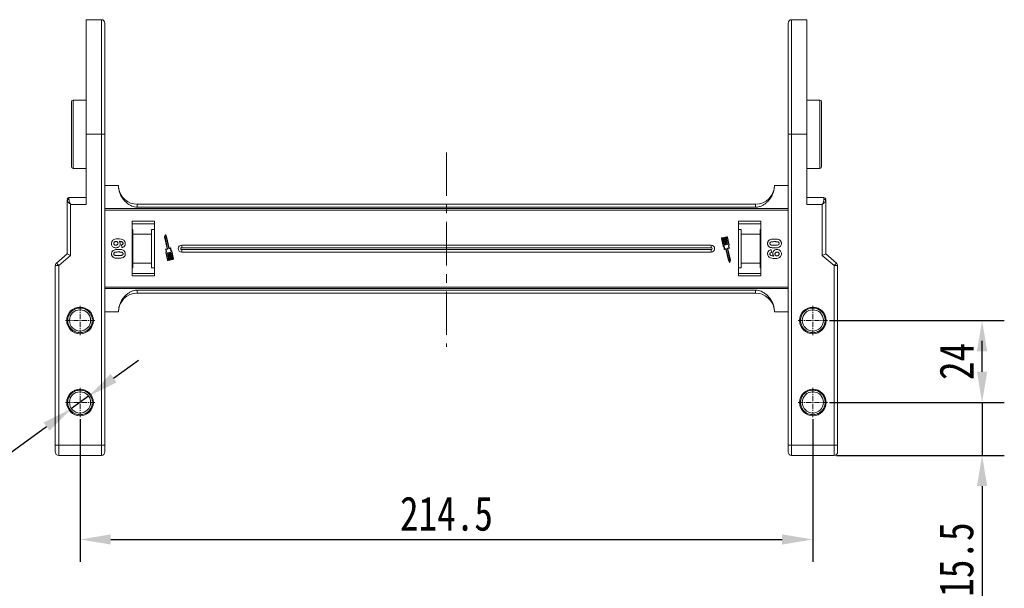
# Model space of a CAD drawing. Header units: millimetres. Extents: x -645 to 830, y -176 to 857.
# Tile 4 of 77: x -487 to -199, y 200 to 366. Entities that reach past the tile are written whole.
import ezdxf

# ---------------------------------------------------------------- set-up
doc = ezdxf.new("R2010")
doc.units = ezdxf.units.MM
doc.linetypes.add('CENTER', pattern=[0.6, 0.375, -0.075, 0.075, -0.075])
doc.linetypes.add('CENTERX2', pattern=[20.32, 12.7, -2.54, 2.54, -2.54])
doc.styles.get("Standard").update_dxf_attribs({"font": '仿宋_GB2312.ttf', "width": 0.8})
doc.dimstyles.new('ISO-45.1', dxfattribs={"dimtxt": 10, "dimasz": 9, "dimexe": 6.5, "dimexo": 0.625, "dimgap": 2.5, "dimtad": 1, "dimtoh": 1, "dimdsep": 46, "dimtxsty": 'Standard', "dimcen": 2.5, "dimadec": 0, "dimazin": 0, "dimtfac": 1, "dimtmove": 0, "dimatfit": 3, "dimfxl": 0, "dimarcsym": 0})
doc.dimstyles.new('副本 ISO-45.1', dxfattribs={"dimtxt": 10, "dimasz": 9, "dimexe": 6.5, "dimexo": 0.625, "dimgap": 2.5, "dimtad": 1, "dimdsep": 46, "dimtxsty": 'Standard', "dimcen": 2.5, "dimadec": 0, "dimazin": 0, "dimtfac": 1, "dimtmove": 0, "dimatfit": 3, "dimfxl": 0, "dimarcsym": 0})

# ---------------------------------------------------------------- blocks, each defined once
blk = doc.blocks.new('*D3132')
at = {"color": 0, "lineweight": -2}
for p, q in [((-469.41, 249.53), (-469.41, 207.84)), ((-254.91, 249.53), (-254.91, 207.84)), ((-460.41, 214.34), (-263.91, 214.34))]:
    blk.add_line(p, q, dxfattribs=at)
at = {"color": 0, "lineweight": 9}
for points in [[(-460.41, 215.84), (-460.41, 212.84), (-469.41, 214.34)], [(-263.91, 215.84), (-263.91, 212.84), (-254.91, 214.34)]]:
    blk.add_solid(points, dxfattribs=at)
at = {"layer": 'Defpoints', "color": 0, "lineweight": 9}
for p in [(-469.41, 250.15), (-254.91, 250.15), (-254.91, 214.34)]:
    blk.add_point(p, dxfattribs=at)
at = {"color": 0, "lineweight": 9, "insert": (-362.16, 221.84), "char_height": 10, "attachment_point": 5}
blk.add_mtext('214.5', dxfattribs=at)
blk = doc.blocks.new('*D3139')
at = {"color": 0, "lineweight": -2}
for p, q in [((-249.99, 278.44), (-198.87, 278.44)), ((-205.37, 263.44), (-205.37, 269.44)), ((-249.99, 254.44), (-198.87, 254.44))]:
    blk.add_line(p, q, dxfattribs=at)
at = {"color": 0, "lineweight": 9}
for points in [[(-206.87, 269.44), (-203.87, 269.44), (-205.37, 278.44)], [(-206.87, 263.44), (-203.87, 263.44), (-205.37, 254.44)]]:
    blk.add_solid(points, dxfattribs=at)
at = {"layer": 'Defpoints', "color": 0, "lineweight": 9}
for p in [(-250.62, 278.44), (-205.37, 278.44), (-250.62, 254.44)]:
    blk.add_point(p, dxfattribs=at)
at = {"color": 0, "lineweight": 9, "insert": (-212.87, 266.44), "char_height": 10, "attachment_point": 5, "rotation": 90}
blk.add_mtext('24', dxfattribs=at)
blk = doc.blocks.new('*D3140')
at = {"color": 0, "lineweight": -2}
for p, q in [((-205.37, 263.44), (-205.37, 272.44)), ((-249.99, 254.44), (-198.87, 254.44)), ((-205.37, 254.44), (-205.37, 238.94)), ((-248.03, 238.94), (-198.87, 238.94)), ((-205.37, 229.94), (-205.37, 195.97))]:
    blk.add_line(p, q, dxfattribs=at)
at = {"color": 0, "lineweight": 9}
for points in [[(-206.87, 263.44), (-203.87, 263.44), (-205.37, 254.44)], [(-206.87, 229.94), (-203.87, 229.94), (-205.37, 238.94)]]:
    blk.add_solid(points, dxfattribs=at)
at = {"layer": 'Defpoints', "color": 0, "lineweight": 9}
for p in [(-250.62, 254.44), (-248.66, 238.94), (-205.37, 238.94)]:
    blk.add_point(p, dxfattribs=at)
at = {"color": 0, "lineweight": 9, "insert": (-212.87, 208.46), "char_height": 10, "attachment_point": 5, "rotation": 90}
blk.add_mtext('15.5', dxfattribs=at)
blk = doc.blocks.new('*D3152')
at = {"color": 0, "lineweight": -2}
for p, q in [((-459.6, 261.53), (-452.3, 266.8)), ((-466.89, 256.26), (-471.92, 252.63)), ((-494.62, 236.24), (-479.22, 247.36)), ((-518.32, 236.24), (-494.62, 236.24))]:
    blk.add_line(p, q, dxfattribs=at)
at = {"color": 0, "lineweight": 9}
for points in [[(-460.48, 262.75), (-458.72, 260.31), (-466.89, 256.26)], [(-480.09, 248.58), (-478.34, 246.14), (-471.92, 252.63)]]:
    blk.add_solid(points, dxfattribs=at)
at = {"layer": 'Defpoints', "color": 0, "lineweight": 9}
for p in [(-466.89, 256.26), (-471.92, 252.63)]:
    blk.add_point(p, dxfattribs=at)
at = {"color": 0, "lineweight": 9, "insert": (-507.72, 243.74), "char_height": 10, "attachment_point": 5}
blk.add_mtext('∅6.2', dxfattribs=at)

msp = doc.modelspace()

# ---------------------------------------------------------------- linework, layer by layer
at = {"color": 7, "linetype": 'Continuous', "lineweight": 15}
for p, q in [((-463.157, 366.445), (-467.657, 366.445)), ((-467.657, 366.445), (-467.657, 332.945)), ((-463.157, 366.445), (-463.157, 332.945)), ((-256.657, 366.445), (-261.157, 366.445)), ((-261.157, 332.945), (-261.157, 366.445)), ((-256.657, 332.945), (-256.657, 366.445)), ((-467.657, 342.945), (-471.457, 342.945)), ((-471.457, 342.945), (-471.457, 322.945)), ((-252.857, 342.945), (-256.657, 342.945)), ((-252.857, 322.945), (-252.857, 342.945)), ((-467.657, 312.382), (-467.657, 332.945)), ((-467.657, 332.945), (-463.157, 332.945)), ((-463.157, 332.945), (-463.157, 241.945)), ((-462.157, 332.945), (-463.157, 332.945)), ((-462.157, 332.945), (-462.157, 241.945)), ((-262.157, 332.945), (-261.157, 332.945)), ((-262.157, 241.945), (-262.157, 332.945)), ((-261.157, 332.945), (-256.657, 332.945)), ((-261.157, 241.945), (-261.157, 332.945)), ((-256.657, 332.945), (-256.657, 312.382)), ((-471.457, 322.945), (-467.657, 322.945)), ((-256.657, 322.945), (-252.857, 322.945)), ((-462.157, 317.945), (-458.157, 317.945)), ((-262.157, 317.945), (-266.157, 317.945)), ((-467.657, 314.382), (-472.657, 314.382)), ((-472.657, 313.873), (-472.657, 314.382)), ((-251.657, 314.382), (-256.657, 314.382)), ((-251.657, 313.873), (-251.657, 314.382)), ((-473.157, 313.765), (-473.157, 313.5)), ((-473.157, 313.5), (-473.157, 297.945)), ((-472.157, 297.485), (-472.157, 312.382)), ((-472.157, 312.382), (-467.657, 312.382)), ((-452.657, 312.445), (-452.657, 311.559)), ((-362.157, 312.445), (-452.657, 312.445)), ((-452.657, 311.559), (-362.157, 311.559)), ((-271.657, 312.445), (-362.157, 312.445)), ((-362.157, 311.559), (-271.657, 311.559)), ((-271.657, 312.445), (-271.657, 311.559)), ((-256.657, 312.382), (-252.157, 312.382)), ((-252.157, 312.382), (-252.157, 297.485)), ((-251.157, 297.945), (-251.157, 313.5)), ((-362.157, 311.152), (-462.157, 311.152)), ((-462.157, 310.733), (-362.157, 310.733)), ((-262.157, 311.152), (-362.157, 311.152)), ((-362.157, 310.733), (-262.157, 310.733)), ((-454.157, 307.445), (-454.157, 291.445)), ((-447.657, 307.445), (-454.157, 307.445)), ((-447.657, 306.695), (-454.157, 306.695)), ((-447.657, 291.445), (-447.657, 307.445)), ((-276.657, 307.445), (-276.657, 291.445)), ((-270.157, 307.445), (-276.657, 307.445)), ((-270.157, 306.695), (-276.657, 306.695)), ((-270.157, 291.445), (-270.157, 307.445)), ((-454.157, 305.058), (-453.957, 305.058)), ((-453.957, 305.058), (-453.957, 303.695)), ((-453.957, 303.695), (-448.457, 303.695)), ((-453.957, 303.695), (-453.957, 295.195)), ((-448.457, 305.058), (-447.657, 305.058)), ((-448.457, 303.695), (-448.457, 305.058)), ((-448.457, 295.195), (-448.457, 303.695)), ((-444.521, 303.434), (-444.639, 302.832)), ((-444.639, 302.832), (-443.927, 299.463)), ((-444.433, 303.275), (-444.519, 302.833)), ((-444.519, 302.833), (-443.788, 299.372)), ((-444.175, 302.906), (-444.433, 303.275)), ((-444.065, 302.954), (-444.416, 303.456)), ((-443.443, 299.445), (-444.175, 302.906)), ((-443.347, 299.555), (-444.065, 302.954)), ((-280.094, 302.941), (-281.473, 302.65)), ((-280.817, 302.669), (-281.104, 302.608)), ((-280.377, 300.586), (-280.817, 302.669)), ((-280.414, 302.754), (-280.702, 302.693)), ((-280.702, 302.693), (-280.262, 300.61)), ((-279.974, 300.671), (-280.414, 302.754)), ((-280.07, 302.826), (-280.3, 302.778)), ((-280.3, 302.778), (-279.86, 300.695)), ((-279.526, 300.538), (-280, 302.781)), ((-279.404, 300.527), (-279.885, 302.805)), ((-276.657, 305.058), (-275.857, 305.058)), ((-275.857, 305.058), (-275.857, 303.695)), ((-275.857, 303.695), (-270.357, 303.695)), ((-275.857, 303.695), (-275.857, 295.195)), ((-270.357, 305.058), (-270.157, 305.058)), ((-270.357, 303.695), (-270.357, 305.058)), ((-270.357, 295.195), (-270.357, 303.695)), ((-457.201, 299.804), (-457.285, 300.573)), ((-362.157, 300.445), (-439.657, 300.445)), ((-439.657, 299.73), (-439.657, 300.445)), ((-284.657, 300.445), (-362.157, 300.445)), ((-284.657, 300.445), (-284.657, 299.73)), ((-281.609, 302.441), (-281.127, 300.163)), ((-281.494, 302.466), (-281.02, 300.223)), ((-281.219, 302.584), (-281.449, 302.535)), ((-280.779, 300.501), (-281.219, 302.584)), ((-281.104, 302.608), (-280.664, 300.525)), ((-280.687, 300.491), (-280.744, 300.478)), ((-280.284, 300.576), (-280.342, 300.563)), ((-279.882, 300.661), (-279.94, 300.648)), ((-473.157, 297.945), (-476.308, 295.244)), ((-475.657, 294.485), (-472.157, 297.485)), ((-473.157, 297.945), (-472.157, 297.485)), ((-443.95, 299.428), (-444.366, 299.34)), ((-444.295, 298.363), (-443.814, 296.084)), ((-443.811, 299.337), (-444.255, 299.243)), ((-444.173, 298.351), (-443.699, 296.109)), ((-443.399, 296.112), (-443.839, 298.194)), ((-443.817, 298.229), (-443.759, 298.241)), ((-443.725, 298.219), (-443.285, 296.136)), ((-442.997, 296.197), (-443.437, 298.279)), ((-443.415, 298.314), (-443.357, 298.326)), ((-442.965, 299.516), (-443.409, 299.422)), ((-442.902, 299.649), (-443.347, 299.555)), ((-443.322, 298.304), (-442.882, 296.221)), ((-442.595, 296.282), (-443.035, 298.364)), ((-443.012, 298.399), (-442.955, 298.411)), ((-442.92, 298.389), (-442.48, 296.306)), ((-442.205, 296.424), (-442.679, 298.667)), ((-442.09, 296.448), (-442.572, 298.727)), ((-362.157, 299.73), (-439.657, 299.73)), ((-439.657, 298.445), (-439.657, 299.16)), ((-439.657, 299.16), (-362.157, 299.16)), ((-439.657, 298.445), (-362.157, 298.445)), ((-284.657, 299.73), (-362.157, 299.73)), ((-362.157, 299.16), (-284.657, 299.16)), ((-362.157, 298.445), (-284.657, 298.445)), ((-284.657, 298.445), (-284.657, 299.16)), ((-280.797, 299.24), (-280.352, 299.334)), ((-280.735, 299.374), (-280.29, 299.468)), ((-280.352, 299.334), (-279.634, 295.936)), ((-280.256, 299.445), (-279.524, 295.984)), ((-279.18, 296.056), (-279.911, 299.518)), ((-279.888, 299.552), (-279.444, 299.646)), ((-279.06, 296.057), (-279.772, 299.427)), ((-279.749, 299.462), (-279.333, 299.55)), ((-267.113, 299.086), (-267.029, 298.317)), ((-251.157, 297.945), (-252.157, 297.485)), ((-252.157, 297.485), (-248.657, 294.485)), ((-248.006, 295.244), (-251.157, 297.945)), ((-476.657, 294.485), (-476.657, 241.945)), ((-475.657, 294.485), (-476.657, 294.485)), ((-476.308, 295.244), (-475.657, 294.485)), ((-475.657, 241.945), (-475.657, 294.485)), ((-448.457, 295.195), (-453.957, 295.195)), ((-453.957, 295.195), (-453.957, 293.831)), ((-448.457, 293.831), (-448.457, 295.195)), ((-443.629, 296.063), (-443.399, 296.112)), ((-443.605, 295.948), (-442.226, 296.24)), ((-443.285, 296.136), (-442.997, 296.197)), ((-442.882, 296.221), (-442.595, 296.282)), ((-442.48, 296.306), (-442.25, 296.355)), ((-279.634, 295.936), (-279.283, 295.434)), ((-279.524, 295.984), (-279.266, 295.614)), ((-279.266, 295.614), (-279.18, 296.056)), ((-279.178, 295.456), (-279.06, 296.057)), ((-270.357, 295.195), (-275.857, 295.195)), ((-275.857, 295.195), (-275.857, 293.831)), ((-270.357, 293.831), (-270.357, 295.195)), ((-248.657, 294.485), (-248.006, 295.244)), ((-248.657, 294.485), (-248.657, 241.945)), ((-248.657, 294.485), (-247.657, 294.485)), ((-247.657, 241.945), (-247.657, 294.485)), ((-453.957, 293.831), (-454.157, 293.831)), ((-454.157, 292.195), (-447.657, 292.195)), ((-454.157, 291.445), (-447.657, 291.445)), ((-447.657, 293.831), (-448.457, 293.831)), ((-275.857, 293.831), (-276.657, 293.831)), ((-276.657, 292.195), (-270.157, 292.195)), ((-276.657, 291.445), (-270.157, 291.445)), ((-270.157, 293.831), (-270.357, 293.831)), ((-362.157, 288.157), (-462.157, 288.157)), ((-462.157, 287.738), (-362.157, 287.738)), ((-362.157, 287.33), (-452.657, 287.33)), ((-452.657, 287.33), (-452.657, 286.445)), ((-452.657, 286.445), (-362.157, 286.445)), ((-262.157, 288.157), (-362.157, 288.157)), ((-362.157, 287.738), (-262.157, 287.738)), ((-271.657, 287.33), (-362.157, 287.33)), ((-362.157, 286.445), (-271.657, 286.445)), ((-271.657, 286.445), (-271.657, 287.33)), ((-458.157, 280.945), (-462.157, 280.945)), ((-266.157, 280.945), (-262.157, 280.945)), ((-476.657, 241.945), (-475.657, 241.945)), ((-463.157, 241.945), (-475.657, 241.945)), ((-475.657, 241.945), (-475.657, 238.945)), ((-463.157, 241.945), (-463.157, 238.945)), ((-463.157, 241.945), (-462.157, 241.945)), ((-262.157, 241.945), (-261.157, 241.945)), ((-248.657, 241.945), (-261.157, 241.945)), ((-261.157, 238.945), (-261.157, 241.945)), ((-248.657, 238.945), (-248.657, 241.945)), ((-248.657, 241.945), (-247.657, 241.945)), ((-475.657, 238.945), (-463.157, 238.945)), ((-261.157, 238.945), (-248.657, 238.945))]:
    msp.add_line(p, q, dxfattribs=at)
at = {"color": 1, "linetype": 'CENTERX2', "lineweight": 13}
msp.add_line((-362.157, 327.579), (-362.157, 270.741), dxfattribs=at)
at = {"color": 1, "linetype": 'CENTER', "lineweight": 9, "ltscale": 3.9624}
for p, q in [((-469.407, 274.155), (-469.407, 282.735)), ((-254.907, 274.155), (-254.907, 282.735)), ((-473.697, 278.445), (-465.117, 278.445)), ((-259.197, 278.445), (-250.617, 278.445)), ((-469.407, 250.155), (-469.407, 258.735)), ((-254.907, 250.155), (-254.907, 258.735)), ((-473.697, 254.445), (-465.117, 254.445)), ((-259.197, 254.445), (-250.617, 254.445))]:
    msp.add_line(p, q, dxfattribs=at)
at = {"color": 7, "linetype": 'Continuous', "lineweight": 15}
for centre, radius in [((-469.407, 278.445), 3.9), ((-469.407, 278.445), 3.1), ((-254.907, 278.445), 3.9), ((-254.907, 278.445), 3.1), ((-469.407, 254.445), 3.9), ((-469.407, 254.445), 3.1), ((-254.907, 254.445), 3.9), ((-254.907, 254.445), 3.1)]:
    msp.add_circle(centre, radius, dxfattribs=at)
for centre, radius, start, end in [((-463.157, 365.445), 1, 0, 90), ((-261.157, 365.445), 1, 90, 180), ((-471.457, 342.445), 0.5, 90, 180), ((-252.857, 342.445), 0.5, 0, 90), ((-471.457, 323.445), 0.5, 180, 270), ((-252.857, 323.445), 0.5, 270, 0), ((-452.657, 317.945), 5.5, 187.91859, 270), ((-271.657, 317.945), 5.5, 270, 360), ((-472.657, 313.882), 0.5, 90, 180), ((-251.657, 313.882), 0.5, 0, 90), ((-472.712, 313.425), 0.451, 82.91865, 170.4798), ((-251.601, 313.425), 0.451, 9.5202, 97.08135), ((-444.464, 303.422), 0.0587, 34.95116, 168.90824), ((-281.437, 302.478), 0.176, 101.9297, 191.9297), ((-280.058, 302.769), 0.176, 11.9297, 101.9297), ((-280.058, 302.769), 0.0587, 11.9297, 101.9297), ((-439.657, 299.445), 1, 90, 270), ((-284.657, 299.445), 1, 270, 90), ((-281.437, 302.478), 0.0587, 101.9297, 191.9297), ((-281.714, 299.517), 0.873, 346.41469, 47.74736), ((-281.714, 299.517), 0.99, 351.69305, 45.48899), ((-280.75, 300.507), 0.0294, 191.9297, 281.9297), ((-280.693, 300.519), 0.0294, 281.9297, 11.9297), ((-280.348, 300.592), 0.0294, 191.9297, 281.9297), ((-280.29, 300.604), 0.0294, 281.9297, 11.9297), ((-279.946, 300.677), 0.0294, 191.9297, 281.9297), ((-279.888, 300.689), 0.0294, 281.9297, 11.9297), ((-278.606, 300.173), 0.99, 158.37041, 212.16635), ((-278.606, 300.173), 0.873, 156.11204, 217.44471), ((-444.354, 299.283), 0.0587, 101.9297, 217.44471), ((-445.093, 298.716), 0.873, 336.11204, 37.44471), ((-445.093, 298.716), 0.99, 338.37041, 32.16635), ((-443.956, 299.457), 0.0294, 281.9297, 11.9297), ((-443.811, 298.2), 0.0294, 101.9297, 191.9297), ((-443.817, 299.366), 0.0294, 281.9297, 11.9297), ((-443.753, 298.213), 0.0294, 11.9297, 101.9297), ((-443.415, 299.451), 0.0294, 191.9297, 281.9297), ((-443.409, 298.285), 0.0294, 101.9297, 191.9297), ((-443.351, 298.298), 0.0294, 11.9297, 101.9297), ((-443.006, 298.37), 0.0294, 101.9297, 191.9297), ((-441.985, 299.373), 0.99, 171.69305, 225.48899), ((-442.949, 298.383), 0.0294, 11.9297, 101.9297), ((-442.89, 299.592), 0.0587, 346.41469, 101.9297), ((-441.985, 299.373), 0.873, 166.41469, 227.74736), ((-439.657, 299.445), 0.285, 90, 270), ((-284.657, 299.445), 0.285, 270, 90), ((-280.809, 299.298), 0.0587, 166.41469, 281.9297), ((-280.284, 299.439), 0.0294, 11.9297, 101.9297), ((-279.882, 299.524), 0.0294, 101.9297, 191.9297), ((-279.743, 299.433), 0.0294, 101.9297, 191.9297), ((-279.345, 299.607), 0.0587, 281.9297, 37.44471), ((-475.657, 294.485), 1, 130.60129, 180), ((-443.641, 296.121), 0.176, 191.9297, 281.9297), ((-443.641, 296.121), 0.0587, 191.9297, 281.9297), ((-442.263, 296.412), 0.0587, 281.9297, 11.9297), ((-442.263, 296.412), 0.176, 281.9297, 11.9297), ((-279.235, 295.467), 0.0587, 214.95116, 348.90824), ((-248.657, 294.485), 1, 0, 49.39871), ((-452.657, 280.945), 5.5, 90, 180), ((-271.657, 280.945), 5.5, 7.91859, 90), ((-475.657, 239.945), 1, 180, 270), ((-463.157, 239.945), 1, 270, 0), ((-261.157, 239.945), 1, 180, 270), ((-248.657, 239.945), 1, 270, 0)]:
    msp.add_arc(centre, radius, start, end, dxfattribs=at)
for points, knots in [([(-462.157, 365.445), (-462.157, 365.419), (-462.157, 365.367), (-462.157, 364.935), (-462.157, 364.23), (-462.157, 363.313), (-462.157, 362.312), (-462.157, 361.304), (-462.157, 359.967), (-462.157, 358.216), (-462.157, 355.966), (-462.157, 353.474), (-462.157, 351.074), (-462.157, 348.87), (-462.157, 346.925), (-462.157, 344.623), (-462.157, 341.94), (-462.157, 338.926), (-462.157, 335.918), (-462.157, 333.936), (-462.157, 332.945)], [0, 0, 0, 0, 0.0582395, 0.1164894, 0.1782259, 0.2399727, 0.2828874, 0.3257091, 0.368633, 0.4343112, 0.5, 0.5656782, 0.6313669, 0.6742817, 0.7171034, 0.7600273, 0.8217638, 0.8835106, 0.9417527, 1, 1, 1, 1]), ([(-262.157, 332.945), (-262.157, 333.936), (-262.157, 335.918), (-262.157, 338.926), (-262.157, 341.94), (-262.157, 344.623), (-262.157, 346.925), (-262.157, 348.87), (-262.157, 351.074), (-262.157, 353.473), (-262.157, 355.966), (-262.157, 358.216), (-262.157, 359.967), (-262.157, 361.304), (-262.157, 362.312), (-262.157, 363.313), (-262.157, 364.23), (-262.157, 364.935), (-262.157, 365.367), (-262.157, 365.419), (-262.157, 365.445)], [0, 0, 0, 0, 0.0582421, 0.1164894, 0.1782259, 0.2399726, 0.2828874, 0.3257091, 0.368633, 0.4343112, 0.5, 0.5656782, 0.6313669, 0.6742817, 0.7171034, 0.7600273, 0.8217638, 0.8835106, 0.9417501, 1, 1, 1, 1]), ([(-471.957, 342.445), (-471.957, 342.431), (-471.957, 342.404), (-471.957, 342.175), (-471.957, 341.83), (-471.957, 341.395), (-471.957, 340.906), (-471.957, 340.332), (-471.957, 339.456), (-471.957, 338.439), (-471.957, 337.322), (-471.957, 336.18), (-471.957, 334.718), (-471.957, 333.137), (-471.957, 331.774), (-471.957, 330.598), (-471.957, 329.523), (-471.957, 328.567), (-471.957, 327.732), (-471.957, 326.944), (-471.957, 325.973), (-471.957, 325.148), (-471.957, 324.495), (-471.957, 323.977), (-471.957, 323.539), (-471.957, 323.476), (-471.957, 323.445)], [0, 0, 0, 0, 0.0388334, 0.0788708, 0.1200207, 0.1522055, 0.1843726, 0.2172422, 0.2500938, 0.3157271, 0.3479119, 0.380079, 0.4417831, 0.5, 0.5388374, 0.5788708, 0.6200207, 0.6522055, 0.6843726, 0.7172422, 0.7500938, 0.8157271, 0.8479118, 0.880079, 0.9417831, 1, 1, 1, 1]), ([(-252.357, 323.445), (-252.357, 323.458), (-252.357, 323.486), (-252.357, 323.714), (-252.357, 324.06), (-252.357, 324.495), (-252.357, 324.983), (-252.357, 325.558), (-252.357, 326.434), (-252.357, 327.45), (-252.357, 328.567), (-252.357, 329.709), (-252.357, 331.172), (-252.357, 332.752), (-252.357, 334.115), (-252.357, 335.291), (-252.357, 336.367), (-252.357, 337.322), (-252.357, 338.158), (-252.357, 338.946), (-252.357, 339.916), (-252.357, 340.742), (-252.357, 341.395), (-252.357, 341.913), (-252.357, 342.351), (-252.357, 342.414), (-252.357, 342.445)], [0, 0, 0, 0, 0.0388334, 0.0788708, 0.1200207, 0.1522055, 0.1843726, 0.2172422, 0.2500938, 0.3157271, 0.3479119, 0.380079, 0.4417831, 0.5, 0.5388374, 0.5788708, 0.6200207, 0.6522055, 0.6843726, 0.7172422, 0.7500938, 0.8157271, 0.8479118, 0.880079, 0.9417831, 1, 1, 1, 1]), ([(-458.157, 317.945), (-458.137, 317.565), (-458.099, 316.805), (-457.796, 315.696), (-457.318, 314.653), (-456.667, 313.704), (-455.861, 312.883), (-455.034, 312.289), (-454.246, 311.894), (-453.495, 311.626), (-452.951, 311.583), (-452.657, 311.559)], [0, 0, 0, 0, 0.1245955, 0.2491892, 0.3738223, 0.4984451, 0.6220504, 0.7455895, 0.8257011, 0.9057067, 1, 1, 1, 1]), ([(-271.657, 311.559), (-271.266, 311.601), (-270.569, 311.674), (-269.649, 312.085), (-268.865, 312.569), (-268.153, 313.172), (-267.489, 313.915), (-266.919, 314.797), (-266.483, 315.803), (-266.209, 316.862), (-266.174, 317.584), (-266.157, 317.945)], [0, 0, 0, 0, 0.12537671, 0.22314387, 0.32104417, 0.42261476, 0.52420473, 0.64378252, 0.76336805, 0.8816833, 1, 1, 1, 1]), ([(-472.157, 312.382), (-472.28, 312.488), (-472.524, 312.7), (-472.854, 313.009), (-473.104, 313.288), (-473.14, 313.432), (-473.157, 313.5)], [0, 0, 0, 0, 0.2515188, 0.5017844, 0.7656323, 1, 1, 1, 1]), ([(-472.657, 313.873), (-472.647, 313.778), (-472.625, 313.568), (-472.454, 313.07), (-472.273, 312.651), (-472.157, 312.382)], [0, 0, 0, 0, 0.2270634, 0.50158693, 1, 1, 1, 1]), ([(-252.157, 312.382), (-252.04, 312.651), (-251.86, 313.07), (-251.688, 313.568), (-251.667, 313.778), (-251.657, 313.873)], [0, 0, 0, 0, 0.49841293, 0.77292805, 1, 1, 1, 1]), ([(-251.157, 313.5), (-251.174, 313.432), (-251.209, 313.288), (-251.46, 313.009), (-251.789, 312.699), (-252.034, 312.488), (-252.157, 312.382)], [0, 0, 0, 0, 0.2343503, 0.4981953, 0.748869, 1, 1, 1, 1]), ([(-251.157, 313.5), (-251.157, 313.617), (-251.157, 313.743), (-251.157, 313.777), (-251.157, 313.78)], [0, 0, 0, 0, 0.93147, 1, 1, 1, 1]), ([(-460.208, 300.959), (-460.197, 301.095), (-460.176, 301.366), (-459.975, 301.726), (-459.67, 302.018), (-459.134, 302.258), (-458.624, 302.312), (-458.269, 302.316), (-458.211, 302.317)], [0, 0, 0, 0, 0.1482689, 0.2976473, 0.4424214, 0.6078512, 0.9356585, 1, 1, 1, 1]), ([(-458.904, 299.701), (-459.038, 299.709), (-459.308, 299.725), (-459.689, 299.89), (-459.989, 300.176), (-460.18, 300.549), (-460.199, 300.822), (-460.208, 300.959)], [0, 0, 0, 0, 0.1978309, 0.3972998, 0.5989102, 0.7987412, 1, 1, 1, 1]), ([(-459.541, 300.974), (-459.534, 301.042), (-459.52, 301.179), (-459.403, 301.355), (-459.246, 301.481), (-459.063, 301.539), (-458.944, 301.545), (-458.886, 301.547)], [0, 0, 0, 0, 0.2079047, 0.4199807, 0.6306256, 0.821735, 1, 1, 1, 1]), ([(-458.943, 300.47), (-459.029, 300.475), (-459.166, 300.481), (-459.345, 300.554), (-459.454, 300.664), (-459.528, 300.808), (-459.537, 300.916), (-459.541, 300.974)], [0, 0, 0, 0, 0.2886974, 0.4635526, 0.6399417, 0.8018084, 1, 1, 1, 1]), ([(-458.311, 301.013), (-458.316, 300.945), (-458.326, 300.82), (-458.42, 300.66), (-458.555, 300.541), (-458.74, 300.479), (-458.873, 300.473), (-458.943, 300.47)], [0, 0, 0, 0, 0.2137567, 0.3949441, 0.5765849, 0.7773109, 1, 1, 1, 1]), ([(-457.644, 300.883), (-457.656, 300.747), (-457.681, 300.475), (-457.897, 300.127), (-458.198, 299.861), (-458.551, 299.72), (-458.795, 299.707), (-458.904, 299.701)], [0, 0, 0, 0, 0.2102159, 0.4219747, 0.6200164, 0.8310369, 1, 1, 1, 1]), ([(-458.886, 301.547), (-458.804, 301.543), (-458.668, 301.534), (-458.498, 301.443), (-458.389, 301.321), (-458.32, 301.172), (-458.314, 301.065), (-458.311, 301.013)], [0, 0, 0, 0, 0.2767209, 0.4568705, 0.6370074, 0.8240683, 1, 1, 1, 1]), ([(-458.211, 302.317), (-458.077, 302.314), (-457.676, 302.305), (-457.12, 302.214), (-456.612, 301.936), (-456.309, 301.589), (-456.171, 301.22), (-456.161, 300.986), (-456.157, 300.902)], [0, 0, 0, 0, 0.1423372, 0.4291269, 0.5899433, 0.7512055, 0.9098946, 1, 1, 1, 1]), ([(-456.823, 301), (-456.829, 301.054), (-456.84, 301.162), (-456.94, 301.315), (-457.112, 301.457), (-457.474, 301.565), (-457.774, 301.589), (-457.979, 301.606)], [0, 0, 0, 0, 0.1120492, 0.2243802, 0.3701146, 0.5702758, 1, 1, 1, 1]), ([(-457.979, 301.606), (-457.931, 301.56), (-457.832, 301.465), (-457.741, 301.32), (-457.691, 301.192), (-457.663, 301.094), (-457.648, 300.99), (-457.645, 300.919), (-457.644, 300.883)], [0, 0, 0, 0, 0.2436536, 0.4957602, 0.6178923, 0.7415029, 0.8700251, 1, 1, 1, 1]), ([(-457.285, 300.573), (-457.207, 300.585), (-457.085, 300.605), (-456.941, 300.695), (-456.86, 300.801), (-456.828, 300.909), (-456.825, 300.975), (-456.823, 301)], [0, 0, 0, 0, 0.33384, 0.5245467, 0.7163724, 0.8918244, 1, 1, 1, 1]), ([(-456.157, 300.902), (-456.168, 300.766), (-456.187, 300.52), (-456.371, 300.207), (-456.648, 299.966), (-456.944, 299.85), (-457.144, 299.814), (-457.201, 299.804)], [0, 0, 0, 0, 0.2426908, 0.4390024, 0.635006, 0.8950587, 1, 1, 1, 1]), ([(-268.157, 300.958), (-268.155, 301.024), (-268.15, 301.159), (-268.106, 301.357), (-268.028, 301.548), (-267.93, 301.692), (-267.832, 301.799), (-267.775, 301.848), (-267.746, 301.873)], [0, 0, 0, 0, 0.1926347, 0.388697, 0.5820148, 0.7830443, 0.8909593, 1, 1, 1, 1]), ([(-267.751, 300.046), (-267.801, 300.09), (-267.903, 300.18), (-268.018, 300.349), (-268.101, 300.538), (-268.139, 300.707), (-268.154, 300.849), (-268.156, 300.921), (-268.157, 300.958)], [0, 0, 0, 0, 0.1937693, 0.3935642, 0.587886, 0.7891312, 0.8942826, 1, 1, 1, 1]), ([(-266.138, 299.65), (-266.271, 299.652), (-266.574, 299.657), (-267.093, 299.728), (-267.513, 299.867), (-267.72, 300.023), (-267.751, 300.046)], [0, 0, 0, 0, 0.2372812, 0.5385907, 0.9326774, 1, 1, 1, 1]), ([(-267.746, 301.873), (-267.692, 301.912), (-267.582, 301.991), (-267.345, 302.099), (-267.037, 302.19), (-266.7, 302.239), (-266.396, 302.262), (-266.219, 302.264), (-266.13, 302.265)], [0, 0, 0, 0, 0.1184406, 0.2393457, 0.4595932, 0.6849248, 0.8422399, 1, 1, 1, 1]), ([(-267.49, 300.958), (-267.482, 301.026), (-267.469, 301.136), (-267.381, 301.264), (-267.228, 301.369), (-266.953, 301.461), (-266.564, 301.49), (-266.275, 301.494), (-266.13, 301.496)], [0, 0, 0, 0, 0.1253702, 0.2022903, 0.2791788, 0.4647576, 0.7305818, 1, 1, 1, 1]), ([(-267.098, 300.505), (-267.166, 300.528), (-267.278, 300.566), (-267.404, 300.674), (-267.47, 300.795), (-267.488, 300.895), (-267.49, 300.949), (-267.49, 300.958)], [0, 0, 0, 0, 0.3336776, 0.5404125, 0.7472639, 0.9612091, 1, 1, 1, 1]), ([(-266.13, 300.419), (-266.196, 300.42), (-266.33, 300.421), (-266.51, 300.426), (-266.672, 300.437), (-266.815, 300.451), (-266.957, 300.469), (-267.051, 300.493), (-267.098, 300.505)], [0, 0, 0, 0, 0.2052705, 0.4106164, 0.5571497, 0.7038442, 0.8514711, 1, 1, 1, 1]), ([(-264.106, 300.958), (-264.116, 300.822), (-264.136, 300.55), (-264.335, 300.198), (-264.628, 299.927), (-265.049, 299.751), (-265.563, 299.662), (-265.946, 299.654), (-266.138, 299.65)], [0, 0, 0, 0, 0.1474062, 0.2963669, 0.4308106, 0.5797755, 0.7893694, 1, 1, 1, 1]), ([(-266.13, 302.265), (-265.996, 302.263), (-265.693, 302.258), (-265.164, 302.186), (-264.741, 302.045), (-264.534, 301.887), (-264.512, 301.87)], [0, 0, 0, 0, 0.23673076, 0.53755546, 0.94966792, 1, 1, 1, 1]), ([(-266.13, 301.496), (-266.063, 301.496), (-265.93, 301.495), (-265.749, 301.489), (-265.588, 301.479), (-265.446, 301.465), (-265.304, 301.446), (-265.211, 301.422), (-265.165, 301.41)], [0, 0, 0, 0, 0.2059417, 0.4119594, 0.558149, 0.7045024, 0.8518015, 1, 1, 1, 1]), ([(-264.772, 300.958), (-264.778, 300.901), (-264.788, 300.799), (-264.864, 300.667), (-265.012, 300.554), (-265.286, 300.458), (-265.679, 300.424), (-265.978, 300.421), (-266.13, 300.419)], [0, 0, 0, 0, 0.10461361, 0.18881412, 0.27351189, 0.44412695, 0.71948087, 1, 1, 1, 1]), ([(-265.165, 301.41), (-265.096, 301.387), (-264.984, 301.349), (-264.858, 301.241), (-264.791, 301.117), (-264.775, 301.018), (-264.772, 300.964), (-264.772, 300.958)], [0, 0, 0, 0, 0.3348035, 0.5425606, 0.750382, 0.9707212, 1, 1, 1, 1]), ([(-264.512, 301.87), (-264.462, 301.825), (-264.36, 301.735), (-264.244, 301.566), (-264.161, 301.378), (-264.123, 301.208), (-264.108, 301.067), (-264.106, 300.994), (-264.106, 300.958)], [0, 0, 0, 0, 0.1937762, 0.3936, 0.5878635, 0.7889077, 0.894169, 1, 1, 1, 1]), ([(-460.208, 297.932), (-460.198, 298.067), (-460.177, 298.339), (-459.979, 298.693), (-459.665, 298.981), (-459.055, 299.214), (-458.534, 299.229), (-458.176, 299.24)], [0, 0, 0, 0, 0.1475277, 0.2965695, 0.43214, 0.6087374, 1, 1, 1, 1]), ([(-459.802, 297.02), (-459.852, 297.065), (-459.954, 297.155), (-460.07, 297.323), (-460.153, 297.512), (-460.191, 297.682), (-460.206, 297.823), (-460.207, 297.896), (-460.208, 297.932)], [0, 0, 0, 0, 0.1937693, 0.3935642, 0.587886, 0.7891312, 0.8942826, 1, 1, 1, 1]), ([(-458.184, 296.624), (-458.318, 296.627), (-458.621, 296.632), (-459.141, 296.702), (-459.563, 296.84), (-459.772, 296.997), (-459.802, 297.02)], [0, 0, 0, 0, 0.2366286, 0.5373614, 0.9329864, 1, 1, 1, 1]), ([(-459.541, 297.932), (-459.533, 298), (-459.521, 298.11), (-459.434, 298.239), (-459.283, 298.342), (-459.011, 298.435), (-458.622, 298.464), (-458.331, 298.468), (-458.184, 298.47)], [0, 0, 0, 0, 0.125351, 0.2021974, 0.2791824, 0.4597421, 0.727968, 1, 1, 1, 1]), ([(-459.149, 297.479), (-459.218, 297.503), (-459.329, 297.541), (-459.455, 297.648), (-459.521, 297.77), (-459.539, 297.869), (-459.541, 297.924), (-459.541, 297.932)], [0, 0, 0, 0, 0.3336776, 0.5404125, 0.7472639, 0.9612091, 1, 1, 1, 1]), ([(-458.184, 297.394), (-458.251, 297.394), (-458.384, 297.395), (-458.565, 297.401), (-458.726, 297.411), (-458.867, 297.425), (-459.01, 297.444), (-459.102, 297.467), (-459.149, 297.479)], [0, 0, 0, 0, 0.2059417, 0.4119594, 0.558149, 0.7045024, 0.8518015, 1, 1, 1, 1]), ([(-458.184, 298.47), (-458.117, 298.47), (-457.984, 298.469), (-457.803, 298.463), (-457.641, 298.453), (-457.499, 298.439), (-457.356, 298.421), (-457.263, 298.397), (-457.216, 298.385)], [0, 0, 0, 0, 0.20527, 0.4106157, 0.5571475, 0.7038444, 0.8514751, 1, 1, 1, 1]), ([(-456.823, 297.932), (-456.829, 297.875), (-456.84, 297.774), (-456.914, 297.645), (-457.054, 297.535), (-457.326, 297.435), (-457.722, 297.398), (-458.029, 297.395), (-458.184, 297.394)], [0, 0, 0, 0, 0.10564606, 0.18622129, 0.26704196, 0.43154058, 0.71270762, 1, 1, 1, 1]), ([(-456.568, 297.017), (-456.622, 296.978), (-456.732, 296.898), (-456.963, 296.793), (-457.259, 296.703), (-457.59, 296.653), (-457.9, 296.628), (-458.089, 296.626), (-458.184, 296.624)], [0, 0, 0, 0, 0.118432, 0.2393289, 0.4494336, 0.6641784, 0.8318201, 1, 1, 1, 1]), ([(-458.176, 299.24), (-458.042, 299.237), (-457.739, 299.232), (-457.212, 299.16), (-456.792, 299.019), (-456.586, 298.861), (-456.563, 298.844)], [0, 0, 0, 0, 0.2373811, 0.5389182, 0.9490817, 1, 1, 1, 1]), ([(-457.216, 298.385), (-457.147, 298.361), (-457.035, 298.323), (-456.909, 298.215), (-456.843, 298.091), (-456.826, 297.992), (-456.824, 297.938), (-456.823, 297.932)], [0, 0, 0, 0, 0.3348035, 0.5425606, 0.750382, 0.9707212, 1, 1, 1, 1]), ([(-456.157, 297.932), (-456.159, 297.865), (-456.164, 297.73), (-456.207, 297.532), (-456.285, 297.342), (-456.384, 297.197), (-456.482, 297.09), (-456.539, 297.041), (-456.568, 297.017)], [0, 0, 0, 0, 0.1926273, 0.3886837, 0.5820134, 0.7832006, 0.8910383, 1, 1, 1, 1]), ([(-456.563, 298.844), (-456.513, 298.8), (-456.411, 298.709), (-456.295, 298.541), (-456.212, 298.352), (-456.174, 298.183), (-456.159, 298.041), (-456.158, 297.969), (-456.157, 297.932)], [0, 0, 0, 0, 0.1937762, 0.3936, 0.5878635, 0.7889077, 0.894169, 1, 1, 1, 1]), ([(-268.157, 297.988), (-268.146, 298.124), (-268.125, 298.37), (-267.944, 298.683), (-267.664, 298.926), (-267.366, 299.04), (-267.167, 299.076), (-267.113, 299.086)], [0, 0, 0, 0, 0.2427882, 0.4388655, 0.6348012, 0.9009361, 1, 1, 1, 1]), ([(-266.103, 296.573), (-266.236, 296.576), (-266.638, 296.585), (-267.194, 296.675), (-267.702, 296.954), (-268.005, 297.3), (-268.142, 297.67), (-268.153, 297.904), (-268.157, 297.988)], [0, 0, 0, 0, 0.1423372, 0.4291269, 0.5899433, 0.7512055, 0.9098946, 1, 1, 1, 1]), ([(-267.029, 298.317), (-267.109, 298.303), (-267.231, 298.283), (-267.375, 298.193), (-267.453, 298.088), (-267.486, 297.981), (-267.489, 297.915), (-267.49, 297.89)], [0, 0, 0, 0, 0.3447142, 0.5290593, 0.7142089, 0.8921959, 1, 1, 1, 1]), ([(-267.49, 297.89), (-267.485, 297.836), (-267.474, 297.727), (-267.375, 297.576), (-267.205, 297.435), (-266.843, 297.325), (-266.542, 297.301), (-266.335, 297.284)], [0, 0, 0, 0, 0.11201549, 0.22435472, 0.36776787, 0.56582698, 1, 1, 1, 1]), ([(-266.67, 298.007), (-266.657, 298.142), (-266.633, 298.414), (-266.416, 298.765), (-266.11, 299.032), (-265.756, 299.171), (-265.515, 299.183), (-265.41, 299.188)], [0, 0, 0, 0, 0.2101886, 0.4217733, 0.6236035, 0.8370344, 1, 1, 1, 1]), ([(-266.335, 297.284), (-266.383, 297.33), (-266.482, 297.424), (-266.571, 297.571), (-266.623, 297.697), (-266.65, 297.796), (-266.666, 297.9), (-266.668, 297.971), (-266.67, 298.007)], [0, 0, 0, 0, 0.24349124, 0.49626585, 0.61820988, 0.7417038, 0.87015842, 1, 1, 1, 1]), ([(-264.106, 297.93), (-264.116, 297.795), (-264.137, 297.523), (-264.34, 297.163), (-264.645, 296.872), (-265.18, 296.632), (-265.689, 296.577), (-266.044, 296.574), (-266.103, 296.573)], [0, 0, 0, 0, 0.148288, 0.2977445, 0.4437132, 0.6077915, 0.9347078, 1, 1, 1, 1]), ([(-266.003, 297.877), (-265.997, 297.944), (-265.986, 298.07), (-265.893, 298.233), (-265.761, 298.345), (-265.58, 298.41), (-265.449, 298.416), (-265.371, 298.419)], [0, 0, 0, 0, 0.2139369, 0.3980753, 0.5830907, 0.7516657, 1, 1, 1, 1]), ([(-265.428, 297.342), (-265.507, 297.347), (-265.64, 297.354), (-265.809, 297.441), (-265.919, 297.561), (-265.992, 297.711), (-265.999, 297.821), (-266.003, 297.877)], [0, 0, 0, 0, 0.26739447, 0.44721416, 0.62712208, 0.81306532, 1, 1, 1, 1]), ([(-264.772, 297.915), (-264.779, 297.847), (-264.794, 297.71), (-264.911, 297.536), (-265.068, 297.408), (-265.251, 297.35), (-265.372, 297.345), (-265.428, 297.342)], [0, 0, 0, 0, 0.20795454, 0.42040568, 0.62731968, 0.82770747, 1, 1, 1, 1]), ([(-265.41, 299.188), (-265.276, 299.181), (-265.005, 299.165), (-264.626, 298.998), (-264.33, 298.718), (-264.136, 298.347), (-264.116, 298.073), (-264.106, 297.93)], [0, 0, 0, 0, 0.1979267, 0.3977284, 0.5974133, 0.7905838, 1, 1, 1, 1]), ([(-265.371, 298.419), (-265.284, 298.415), (-265.146, 298.409), (-264.967, 298.334), (-264.859, 298.225), (-264.786, 298.082), (-264.777, 297.975), (-264.772, 297.915)], [0, 0, 0, 0, 0.2913202, 0.4655393, 0.6416315, 0.798664, 1, 1, 1, 1]), ([(-452.657, 287.33), (-453.048, 287.289), (-453.744, 287.215), (-454.664, 286.804), (-455.448, 286.32), (-456.161, 285.718), (-456.824, 284.975), (-457.395, 284.093), (-457.831, 283.087), (-458.105, 282.027), (-458.139, 281.306), (-458.157, 280.945)], [0, 0, 0, 0, 0.1253767, 0.2231439, 0.3210442, 0.4226148, 0.5242047, 0.6437825, 0.7633681, 0.8816833, 1, 1, 1, 1]), ([(-266.157, 280.945), (-266.176, 281.325), (-266.215, 282.085), (-266.517, 283.194), (-266.996, 284.237), (-267.647, 285.185), (-268.453, 286.007), (-269.28, 286.601), (-270.068, 286.995), (-270.819, 287.264), (-271.363, 287.307), (-271.657, 287.33)], [0, 0, 0, 0, 0.1245955, 0.2491892, 0.3738223, 0.4984451, 0.6220504, 0.7455895, 0.8257011, 0.9057067, 1, 1, 1, 1]), ([(-469.407, 274.845), (-469.633, 274.857), (-470.086, 274.881), (-470.758, 275.085), (-471.398, 275.413), (-471.969, 275.882), (-472.36, 276.358), (-472.607, 276.782), (-472.802, 277.211), (-472.965, 277.766), (-473.028, 278.445), (-472.965, 279.124), (-472.768, 279.796), (-472.438, 280.436), (-471.97, 281.008), (-471.493, 281.398), (-471.07, 281.645), (-470.641, 281.84), (-470.086, 282.009), (-469.633, 282.033), (-469.407, 282.045)], [0, 0, 0, 0, 0.05998, 0.1199831, 0.1849463, 0.249957, 0.3149202, 0.3472901, 0.3800161, 0.4399843, 0.4999996, 0.5599679, 0.6199831, 0.6849463, 0.749957, 0.8149202, 0.8472901, 0.8800161, 0.9399965, 1, 1, 1, 1]), ([(-469.407, 282.045), (-469.181, 282.033), (-468.728, 282.009), (-468.056, 281.805), (-467.416, 281.477), (-466.844, 281.008), (-466.454, 280.532), (-466.207, 280.108), (-466.011, 279.679), (-465.848, 279.124), (-465.786, 278.445), (-465.848, 277.766), (-466.045, 277.094), (-466.376, 276.454), (-466.844, 275.882), (-467.32, 275.492), (-467.744, 275.244), (-468.173, 275.05), (-468.728, 274.881), (-469.181, 274.857), (-469.407, 274.845)], [0, 0, 0, 0, 0.05998, 0.1199831, 0.1849463, 0.249957, 0.3149202, 0.3472901, 0.3800161, 0.4399843, 0.4999996, 0.5599679, 0.6199831, 0.6849463, 0.749957, 0.8149202, 0.8472901, 0.8800161, 0.9399965, 1, 1, 1, 1]), ([(-254.907, 274.845), (-255.133, 274.857), (-255.586, 274.881), (-256.258, 275.085), (-256.898, 275.413), (-257.469, 275.882), (-257.86, 276.358), (-258.107, 276.782), (-258.302, 277.211), (-258.465, 277.766), (-258.528, 278.445), (-258.465, 279.124), (-258.268, 279.796), (-257.938, 280.436), (-257.47, 281.008), (-256.993, 281.398), (-256.57, 281.645), (-256.141, 281.84), (-255.586, 282.009), (-255.133, 282.033), (-254.907, 282.045)], [0, 0, 0, 0, 0.05998, 0.1199831, 0.1849463, 0.249957, 0.3149202, 0.3472901, 0.3800161, 0.4399843, 0.4999996, 0.5599679, 0.6199831, 0.6849463, 0.749957, 0.8149202, 0.8472901, 0.8800161, 0.9399965, 1, 1, 1, 1]), ([(-254.907, 282.045), (-254.681, 282.033), (-254.228, 282.009), (-253.556, 281.805), (-252.916, 281.477), (-252.344, 281.008), (-251.954, 280.532), (-251.707, 280.108), (-251.511, 279.679), (-251.348, 279.124), (-251.286, 278.445), (-251.348, 277.766), (-251.545, 277.094), (-251.876, 276.454), (-252.344, 275.882), (-252.82, 275.492), (-253.244, 275.244), (-253.673, 275.05), (-254.228, 274.881), (-254.681, 274.857), (-254.907, 274.845)], [0, 0, 0, 0, 0.05997996, 0.1199831, 0.18494633, 0.24995699, 0.31492025, 0.34729014, 0.38001606, 0.43998433, 0.49999957, 0.55996785, 0.6199831, 0.68494633, 0.74995699, 0.81492025, 0.84729014, 0.88001606, 0.93999645, 1, 1, 1, 1]), ([(-469.407, 250.845), (-469.633, 250.857), (-470.086, 250.881), (-470.758, 251.085), (-471.398, 251.413), (-471.969, 251.882), (-472.36, 252.358), (-472.607, 252.782), (-472.802, 253.211), (-472.965, 253.766), (-473.028, 254.445), (-472.965, 255.124), (-472.768, 255.796), (-472.438, 256.436), (-471.97, 257.008), (-471.493, 257.398), (-471.07, 257.645), (-470.641, 257.84), (-470.086, 258.009), (-469.633, 258.033), (-469.407, 258.045)], [0, 0, 0, 0, 0.05998, 0.1199831, 0.1849463, 0.249957, 0.3149202, 0.3472901, 0.3800161, 0.4399843, 0.4999996, 0.5599679, 0.6199831, 0.6849463, 0.749957, 0.8149202, 0.8472901, 0.8800161, 0.9399965, 1, 1, 1, 1]), ([(-469.407, 258.045), (-469.181, 258.033), (-468.728, 258.009), (-468.056, 257.805), (-467.416, 257.477), (-466.844, 257.008), (-466.454, 256.532), (-466.207, 256.108), (-466.011, 255.679), (-465.848, 255.124), (-465.786, 254.445), (-465.848, 253.766), (-466.045, 253.094), (-466.376, 252.454), (-466.844, 251.882), (-467.32, 251.492), (-467.744, 251.244), (-468.173, 251.05), (-468.728, 250.881), (-469.181, 250.857), (-469.407, 250.845)], [0, 0, 0, 0, 0.05998, 0.1199831, 0.1849463, 0.249957, 0.3149202, 0.3472901, 0.3800161, 0.4399843, 0.4999996, 0.5599679, 0.6199831, 0.6849463, 0.749957, 0.8149202, 0.8472901, 0.8800161, 0.9399965, 1, 1, 1, 1]), ([(-254.907, 250.845), (-255.133, 250.857), (-255.586, 250.881), (-256.258, 251.085), (-256.898, 251.413), (-257.469, 251.882), (-257.86, 252.358), (-258.107, 252.782), (-258.302, 253.211), (-258.465, 253.766), (-258.528, 254.445), (-258.465, 255.124), (-258.268, 255.796), (-257.938, 256.436), (-257.47, 257.008), (-256.993, 257.398), (-256.57, 257.645), (-256.141, 257.84), (-255.586, 258.009), (-255.133, 258.033), (-254.907, 258.045)], [0, 0, 0, 0, 0.05998, 0.1199831, 0.1849463, 0.249957, 0.3149202, 0.3472901, 0.3800161, 0.4399843, 0.4999996, 0.5599679, 0.6199831, 0.6849463, 0.749957, 0.8149202, 0.8472901, 0.8800161, 0.9399965, 1, 1, 1, 1]), ([(-254.907, 258.045), (-254.681, 258.033), (-254.228, 258.009), (-253.556, 257.805), (-252.916, 257.477), (-252.344, 257.008), (-251.954, 256.532), (-251.707, 256.108), (-251.511, 255.679), (-251.348, 255.124), (-251.286, 254.445), (-251.348, 253.766), (-251.545, 253.094), (-251.876, 252.454), (-252.344, 251.882), (-252.82, 251.492), (-253.244, 251.244), (-253.673, 251.05), (-254.228, 250.881), (-254.681, 250.857), (-254.907, 250.845)], [0, 0, 0, 0, 0.05998, 0.1199831, 0.1849463, 0.249957, 0.3149202, 0.3472901, 0.3800161, 0.4399843, 0.4999996, 0.5599679, 0.6199831, 0.6849463, 0.749957, 0.8149202, 0.8472901, 0.8800161, 0.9399965, 1, 1, 1, 1]), ([(-476.657, 241.945), (-476.657, 241.693), (-476.657, 241.305), (-476.657, 240.839), (-476.657, 240.521), (-476.657, 240.262), (-476.657, 240.013), (-476.657, 239.972), (-476.657, 239.945)], [0, 0, 0, 0, 0.23944295, 0.36980709, 0.50000008, 0.63036414, 0.76055705, 1, 1, 1, 1]), ([(-462.157, 241.945), (-462.157, 241.693), (-462.157, 241.305), (-462.157, 240.839), (-462.157, 240.521), (-462.157, 240.262), (-462.157, 240.013), (-462.157, 239.972), (-462.157, 239.945)], [0, 0, 0, 0, 0.2394429, 0.3696359, 0.4999999, 0.6301929, 0.7605571, 1, 1, 1, 1]), ([(-262.157, 239.945), (-262.157, 239.972), (-262.157, 240.013), (-262.157, 240.262), (-262.157, 240.521), (-262.157, 240.839), (-262.157, 241.305), (-262.157, 241.693), (-262.157, 241.945)], [0, 0, 0, 0, 0.2394429, 0.3696359, 0.4999999, 0.6301929, 0.7605571, 1, 1, 1, 1]), ([(-247.657, 239.945), (-247.657, 239.972), (-247.657, 240.013), (-247.657, 240.262), (-247.657, 240.521), (-247.657, 240.839), (-247.657, 241.305), (-247.657, 241.693), (-247.657, 241.945)], [0, 0, 0, 0, 0.2394429, 0.3698071, 0.5000001, 0.6303641, 0.7605571, 1, 1, 1, 1])]:
    msp.add_open_spline(points, degree=3, knots=knots, dxfattribs=at)

# ---------------------------------------------------------------- dimensions: what is measured, and where the dimension line sits
at = {"color": 5, "lineweight": 9}
for base, p2, picture, middle in [((-205.369, 278.445), (-250.617, 278.445), '*D3139', (-212.869, 266.445)), ((-205.369, 238.945), (-248.657, 238.945), '*D3140', (-212.869, 208.456))]:
    dim = msp.add_linear_dim(base=base, p1=(-250.617, 254.445), p2=p2, angle=90, dimstyle='副本 ISO-45.1', dxfattribs=at)
    dim.commit()
    dim.dimension.update_dxf_attribs({"geometry": picture, "text_midpoint": middle})
dim = msp.add_diameter_dim_2p(p1=(-466.894, 256.26), p2=(-471.92, 252.63), dimstyle='ISO-45.1', dxfattribs=at)
dim.commit()
dim.dimension.update_dxf_attribs({"geometry": '*D3152', "text_midpoint": (-507.72, 243.737)})
dim = msp.add_linear_dim(base=(-254.907, 214.336), p1=(-469.407, 250.155), p2=(-254.907, 250.155), dimstyle='副本 ISO-45.1', dxfattribs=at)
dim.commit()
dim.dimension.update_dxf_attribs({"geometry": '*D3132', "text_midpoint": (-362.157, 221.836)})

doc.saveas('drawing.dxf')
